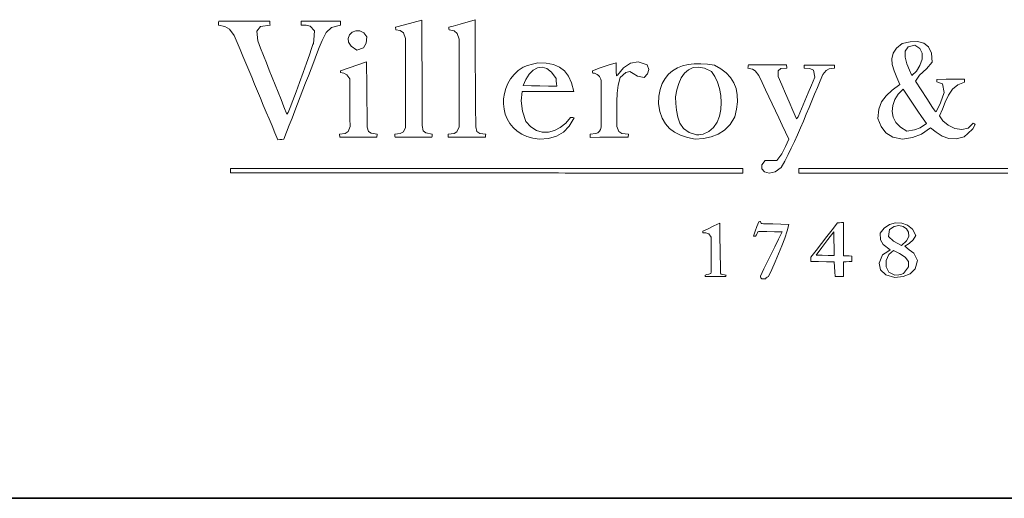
# Model space of a CAD drawing. Header units: millimetres. Extents: x 43 to 292, y 5 to 175.
# Tile 3 of 6: x 243 to 273, y 5 to 20. Entities that reach past the tile are written whole.
import ezdxf

# ---------------------------------------------------------------- set-up
doc = ezdxf.new("R2010")
doc.units = ezdxf.units.MM
doc.layers.add('253', color=7, linetype='Continuous', true_color=0xffffff)
doc.layers.add('255', color=7, linetype='Continuous', true_color=0xffffff)

# ---------------------------------------------------------------- blocks, each defined once
blk = doc.blocks.new('TabularNote1')
at = {"layer": '253', "color": 163, "linetype": 'Continuous', "lineweight": 35}
blk.add_line((-50, 0), (0, 0), dxfattribs=at)

msp = doc.modelspace()

# ---------------------------------------------------------------- linework, layer by layer
at = {"layer": '255', "color": 7, "linetype": 'Continuous', "lineweight": 18}
for p, q in [((249.033026, 19.408878), (249.037113, 19.447483)), ((249.037113, 19.447483), (249.042423, 19.486088)), ((249.042423, 19.486088), (249.298897, 19.486088)), ((249.298897, 19.486088), (249.55552, 19.486088)), ((249.55552, 19.486088), (249.812451, 19.486088)), ((249.812451, 19.486088), (250.06984, 19.486088)), ((250.06984, 19.486088), (250.327847, 19.486088)), ((250.327847, 19.486088), (250.586615, 19.486088)), ((250.586615, 19.486088), (250.588247, 19.447483)), ((250.588247, 19.447483), (250.592334, 19.408878)), ((251.540704, 19.491603), (251.838601, 19.491603)), ((251.540704, 19.452794), (251.540704, 19.491603)), ((251.540704, 19.412761), (251.540704, 19.452794)), ((251.838601, 19.491603), (252.13701, 19.491603)), ((252.13701, 19.491603), (252.436457, 19.491603)), ((252.436457, 19.491603), (252.737453, 19.491603)), ((252.737453, 19.491603), (252.737453, 19.452794)), ((252.737453, 19.452794), (252.737453, 19.412761)), ((254.673207, 19.379671), (254.937925, 19.452794)), ((254.937925, 19.452794), (255.202644, 19.524693)), ((255.202644, 19.524693), (255.203824, 19.296605)), ((256.368751, 19.400915), (256.81853, 19.535723)), ((256.81853, 19.535723), (256.819633, 19.319464)), ((249.031393, 19.370273), (249.033026, 19.408878)), ((249.221969, 19.332893), (249.031393, 19.370273)), ((249.36474, 19.244041), (249.221969, 19.332893)), ((249.511196, 19.05592), (249.36474, 19.244041)), ((250.308004, 19.330649), (250.196072, 19.185627)), ((250.196072, 19.185627), (250.222627, 18.895986)), ((250.597645, 19.370273), (250.308004, 19.330649)), ((250.592334, 19.408878), (250.597645, 19.370273)), ((251.540704, 19.370273), (251.540704, 19.412761)), ((251.690425, 19.368845), (251.540704, 19.370273)), ((251.819315, 19.336776), (251.690425, 19.368845)), ((251.943297, 19.19931), (251.819315, 19.336776)), ((251.926956, 18.919067), (251.943297, 19.19931)), ((252.304836, 19.146812), (252.174926, 18.901501)), ((252.464153, 19.301441), (252.304836, 19.146812)), ((252.737453, 19.370273), (252.464153, 19.301441)), ((252.737453, 19.412761), (252.737453, 19.370273)), ((253.01078, 19.073077), (253.09426, 19.153966)), ((253.09426, 19.153966), (253.203572, 19.19931)), ((253.203572, 19.19931), (253.323771, 19.198085)), ((253.323771, 19.198085), (253.439933, 19.139257)), ((253.439933, 19.139257), (253.537123, 19.011801)), ((254.408488, 19.304094), (254.673207, 19.379671)), ((254.408692, 19.28183), (254.408488, 19.304094)), ((254.410121, 19.258342), (254.408692, 19.28183)), ((254.414003, 19.232399), (254.410121, 19.258342)), ((254.545138, 19.202988), (254.414003, 19.232399)), ((254.650535, 19.13313), (254.545138, 19.202988)), ((254.711811, 18.967681), (254.650535, 19.13313)), ((255.203824, 19.296605), (255.20501, 19.068511)), ((256.024374, 19.304094), (256.157958, 19.33596)), ((256.024578, 19.28183), (256.024374, 19.304094)), ((256.026007, 19.258342), (256.024578, 19.28183)), ((256.029889, 19.232399), (256.026007, 19.258342)), ((256.184512, 19.197269), (256.029889, 19.232399)), ((256.157958, 19.33596), (256.368751, 19.400915)), ((256.27418, 19.116789), (256.184512, 19.197269)), ((256.819633, 19.319464), (256.820747, 19.103068)), ((249.599435, 18.845177), (249.511196, 19.05592)), ((249.687675, 18.634295), (249.599435, 18.845177)), ((250.222627, 18.895986), (250.310475, 18.674125)), ((251.915518, 18.8104), (251.926956, 18.919067)), ((252.174926, 18.901501), (252.092201, 18.687598)), ((252.968061, 18.967681), (253.01078, 19.073077)), ((252.981032, 18.8488), (252.968061, 18.967681)), ((253.064634, 18.727471), (252.981032, 18.8488)), ((253.537123, 19.011801), (253.517308, 18.823067)), ((254.711811, 18.742941), (254.711811, 18.967681)), ((255.20501, 19.068511), (255.20619, 18.84039)), ((255.20619, 18.84039), (255.20737, 18.61223)), ((256.333212, 18.945621), (256.27418, 19.116789)), ((256.333212, 18.723643), (256.333212, 18.945621)), ((256.820747, 19.103068), (256.821883, 18.886545)), ((256.821883, 18.886545), (256.823047, 18.669906)), ((269.784222, 18.813262), (270.024327, 18.8654)), ((270.024327, 18.8654), (270.245439, 18.871886)), ((270.245439, 18.871886), (270.434988, 18.822913)), ((249.775914, 18.423287), (249.687675, 18.634295)), ((250.310475, 18.674125), (250.39862, 18.451965)), ((251.790687, 18.465201), (251.858482, 18.660723)), ((251.858482, 18.660723), (251.899177, 18.780172)), ((251.899177, 18.780172), (251.915518, 18.8104)), ((252.092201, 18.687598), (252.009477, 18.4737)), ((253.2338, 18.614723), (253.064634, 18.727471)), ((253.430094, 18.682127), (253.2338, 18.614723)), ((253.517308, 18.823067), (253.430094, 18.682127)), ((254.711811, 18.518183), (254.711811, 18.742941)), ((255.20737, 18.61223), (255.20855, 18.384026)), ((256.333212, 18.501666), (256.333212, 18.723643)), ((256.823047, 18.669906), (256.824249, 18.453156)), ((269.503747, 18.518895), (269.605156, 18.673314)), ((269.605156, 18.673314), (269.784222, 18.813262)), ((269.868325, 18.399639), (269.871033, 18.579593)), ((269.871033, 18.579593), (269.959835, 18.708682)), ((269.959835, 18.708682), (270.164755, 18.758112)), ((270.164755, 18.758112), (270.322135, 18.664253)), ((270.322135, 18.664253), (270.390664, 18.514637)), ((270.434988, 18.822913), (270.580418, 18.708682)), ((270.580418, 18.708682), (270.66917, 18.519386)), ((249.864154, 18.212163), (249.775914, 18.423287)), ((250.39862, 18.451965), (250.487031, 18.229541)), ((250.487031, 18.229541), (250.575673, 18.006885)), ((251.702773, 18.214485), (251.790687, 18.465201)), ((251.926752, 18.259796), (251.844028, 18.045892)), ((252.009477, 18.4737), (251.926752, 18.259796)), ((253.261375, 18.162495), (253.526093, 18.250735)), ((253.526093, 18.250735), (253.528173, 18.004381)), ((254.711811, 18.293388), (254.711811, 18.518183)), ((254.711811, 18.068537), (254.711811, 18.293388)), ((255.20855, 18.384026), (255.209736, 18.155756)), ((256.333212, 18.279688), (256.333212, 18.501666)), ((256.333212, 18.057711), (256.333212, 18.279688)), ((256.824249, 18.453156), (256.8255, 18.236308)), ((256.8255, 18.236308), (256.826813, 18.019371)), ((258.559219, 18.189458), (258.726709, 18.228675)), ((258.726709, 18.228675), (258.981103, 18.215428)), ((260.861206, 18.149833), (261.10366, 18.228675)), ((261.10366, 18.228675), (261.103865, 18.096112)), ((261.53245, 18.219024), (261.773558, 18.258489)), ((261.773558, 18.258489), (262.04672, 18.162495)), ((269.467166, 18.351063), (269.503747, 18.518895)), ((269.482586, 18.170889), (269.467166, 18.351063)), ((269.921688, 18.197626), (269.868325, 18.399639)), ((270.385354, 18.333459), (270.321214, 18.14493)), ((270.390664, 18.514637), (270.385354, 18.333459)), ((270.688677, 18.24522), (270.515468, 18.045049)), ((270.66917, 18.519386), (270.688677, 18.24522)), ((249.952393, 18.000929), (249.864154, 18.212163)), ((250.040633, 17.789595), (249.952393, 18.000929)), ((250.575673, 18.006885), (250.664514, 17.784031)), ((251.494516, 17.63099), (251.601722, 17.929455)), ((251.601722, 17.929455), (251.702773, 18.214485)), ((251.844028, 18.045892), (251.761303, 17.831989)), ((252.731938, 17.986016), (252.996656, 18.074256)), ((252.731938, 17.969267), (252.731938, 17.986016)), ((252.731938, 17.951294), (252.731938, 17.969267)), ((252.731938, 17.930867), (252.731938, 17.951294)), ((252.840605, 17.906562), (252.731938, 17.930867)), ((252.996656, 18.074256), (253.261375, 18.162495)), ((253.528173, 18.004381), (253.530318, 17.757575)), ((254.711811, 17.843609), (254.711811, 18.068537)), ((255.209736, 18.155756), (255.210916, 17.92742)), ((256.333212, 17.835734), (256.333212, 18.057711)), ((256.826813, 18.019371), (256.828192, 17.802357)), ((258.004458, 17.871807), (258.129305, 17.991526)), ((258.129305, 17.991526), (258.274482, 18.096316)), ((258.274482, 18.096316), (258.41256, 18.146563)), ((258.41256, 18.146563), (258.559219, 18.189458)), ((258.460011, 17.881491), (258.580811, 18.002699)), ((258.580811, 18.002699), (258.71499, 18.077703)), ((258.71499, 18.077703), (258.857182, 18.098158)), ((258.857182, 18.098158), (259.002027, 18.055731)), ((258.981103, 18.215428), (259.197875, 18.17266)), ((259.002027, 18.055731), (259.144153, 17.942079)), ((259.144153, 17.942079), (259.278206, 17.748873)), ((259.197875, 18.17266), (259.379918, 18.095836)), ((259.379918, 18.095836), (259.530124, 17.980419)), ((259.530124, 17.980419), (259.651393, 17.821885)), ((260.3812, 17.986016), (260.619976, 18.068537)), ((260.382832, 17.963752), (260.3812, 17.986016)), ((260.386919, 17.940264), (260.382832, 17.963752)), ((260.39223, 17.914322), (260.386919, 17.940264)), ((260.619976, 18.068537), (260.861206, 18.149833)), ((261.103865, 18.096112), (261.105293, 17.962324)), ((261.105293, 17.962324), (261.109175, 17.826082)), ((261.142265, 17.853657), (261.322362, 18.074085)), ((261.398601, 17.935852), (261.22499, 17.776448)), ((261.322362, 18.074085), (261.53245, 18.219024)), ((261.516621, 17.957074), (261.398601, 17.935852)), ((261.620082, 17.899145), (261.516621, 17.957074)), ((262.04672, 18.162495), (262.09084, 18.019718)), ((262.09084, 18.019718), (262.05775, 17.887971)), ((262.690637, 17.880118), (262.815816, 17.986733)), ((262.815816, 17.986733), (262.958284, 18.070765)), ((262.958284, 18.070765), (263.116359, 18.133128)), ((263.116359, 18.133128), (263.288349, 18.174722)), ((263.174951, 17.908283), (263.294013, 18.015544)), ((263.288349, 18.174722), (263.472571, 18.196446)), ((263.294013, 18.015544), (263.435268, 18.080995)), ((263.435268, 18.080995), (263.599399, 18.097838)), ((263.472571, 18.196446), (263.667338, 18.199208)), ((263.599399, 18.097838), (263.78709, 18.059255)), ((263.667338, 18.199208), (263.870956, 18.183915)), ((263.78709, 18.059255), (263.999019, 17.958441)), ((263.870956, 18.183915), (264.081744, 18.151466)), ((263.999019, 17.958441), (264.096281, 17.813563)), ((264.081744, 18.151466), (264.279594, 18.043466)), ((264.279594, 18.043466), (264.443493, 17.918215)), ((265.102013, 18.063226), (265.103645, 18.100198)), ((265.234372, 18.037692), (265.102013, 18.063226)), ((265.103645, 18.100198), (265.107732, 18.134717)), ((265.107732, 18.134717), (265.113043, 18.16801)), ((265.113043, 18.16801), (265.402579, 18.16801)), ((265.322612, 17.983976), (265.234372, 18.037692)), ((265.432911, 17.837112), (265.322612, 17.983976)), ((265.402579, 18.16801), (265.692115, 18.16801)), ((265.692115, 18.16801), (265.981651, 18.16801)), ((265.981651, 18.16801), (266.271187, 18.16801)), ((266.022401, 17.987241), (266.017498, 17.815052)), ((266.100835, 18.052808), (266.022401, 17.987241)), ((266.282217, 18.063226), (266.100835, 18.052808)), ((266.271187, 18.16801), (266.272819, 18.134717)), ((266.272819, 18.134717), (266.276906, 18.100198)), ((266.276906, 18.100198), (266.282217, 18.063226)), ((266.811654, 18.156981), (267.116609, 18.156981)), ((266.811654, 18.127773), (266.811654, 18.156981)), ((266.811654, 18.096112), (266.811654, 18.127773)), ((266.811654, 18.063226), (266.811654, 18.096112)), ((266.980373, 18.05567), (266.811654, 18.063226)), ((267.091489, 17.999087), (266.980373, 18.05567)), ((267.131522, 17.792992), (267.091489, 17.999087)), ((267.116609, 18.156981), (267.424019, 18.156981)), ((267.473246, 17.988057), (267.37418, 17.875717)), ((267.424019, 18.156981), (267.732653, 18.156981)), ((267.567408, 18.046477), (267.473246, 17.988057)), ((267.732653, 18.063226), (267.567408, 18.046477)), ((267.732653, 18.156981), (267.732653, 18.127773)), ((267.732653, 18.127773), (267.732653, 18.096112)), ((267.732653, 18.096112), (267.732653, 18.063226)), ((269.537173, 17.979426), (269.482586, 18.170889)), ((269.6181, 17.777733), (269.537173, 17.979426)), ((270.001092, 18.002357), (269.921688, 18.197626)), ((270.076515, 17.842627), (270.001092, 18.002357)), ((270.213264, 17.973249), (270.076515, 17.842627)), ((270.321214, 18.14493), (270.213264, 17.973249)), ((270.515468, 18.045049), (270.306716, 17.853453)), ((250.128872, 17.578173), (250.040633, 17.789595)), ((250.664514, 17.784031), (250.75352, 17.561011)), ((251.388138, 17.339971), (251.494516, 17.63099)), ((251.761303, 17.831989), (251.678579, 17.618091)), ((252.932109, 17.861417), (252.840605, 17.906562)), ((253.018716, 17.737843), (252.932109, 17.861417)), ((253.018744, 17.497506), (253.018716, 17.737843)), ((253.530318, 17.757575), (253.53259, 17.510383)), ((254.711811, 17.618581), (254.711811, 17.843609)), ((255.210916, 17.92742), (255.212096, 17.698995)), ((255.212096, 17.698995), (255.213282, 17.470477)), ((256.333212, 17.613756), (256.333212, 17.835734)), ((256.828192, 17.802357), (256.829648, 17.585277)), ((257.815779, 17.597277), (257.899949, 17.73958)), ((257.899949, 17.73958), (258.004458, 17.871807)), ((258.279996, 17.533789), (258.357951, 17.722406)), ((258.357951, 17.722406), (258.460011, 17.881491)), ((259.283925, 17.671459), (259.278206, 17.748873)), ((259.283925, 17.671459), (259.290868, 17.592821)), ((259.651393, 17.821885), (259.746609, 17.615692)), ((260.645918, 17.453386), (260.645918, 17.678048)), ((261.109175, 17.826082), (261.120206, 17.836908)), ((261.120206, 17.836908), (261.131236, 17.84651)), ((261.131236, 17.84651), (261.142265, 17.853657)), ((261.22499, 17.776448), (261.166316, 17.543209)), ((261.750015, 17.821097), (261.620082, 17.899145)), ((261.947451, 17.781963), (261.750015, 17.821097)), ((262.05775, 17.887971), (261.947451, 17.781963)), ((262.498893, 17.595551), (262.584435, 17.750025)), ((262.584435, 17.750025), (262.690637, 17.880118)), ((263.000694, 17.59559), (263.077407, 17.76603)), ((263.077407, 17.76603), (263.174951, 17.908283)), ((264.096281, 17.813563), (264.176011, 17.639798)), ((264.176011, 17.639798), (264.236003, 17.444904)), ((264.443493, 17.918215), (264.574209, 17.776039)), ((264.574209, 17.776039), (264.672518, 17.617247)), ((265.532379, 17.623672), (265.432911, 17.837112)), ((266.017498, 17.815052), (266.127312, 17.556952)), ((267.029561, 17.551437), (267.131522, 17.792992)), ((267.29048, 17.679042), (267.206978, 17.479362)), ((267.37418, 17.875717), (267.29048, 17.679042)), ((269.712527, 17.566879), (269.6181, 17.777733)), ((270.306716, 17.853453), (270.1813, 17.671663)), ((270.1813, 17.671663), (270.526156, 17.13895)), ((270.832066, 17.721298), (271.113329, 17.72518)), ((270.832066, 17.697605), (270.832066, 17.721298)), ((270.832066, 17.671459), (270.832066, 17.697605)), ((270.832066, 17.644088), (270.832066, 17.671459)), ((270.88742, 17.627339), (270.832066, 17.644088)), ((271.113329, 17.72518), (271.394593, 17.726609)), ((271.394593, 17.726609), (271.675856, 17.726813)), ((271.675856, 17.633058), (271.467435, 17.560928)), ((271.675856, 17.726813), (271.675856, 17.697605)), ((271.675856, 17.697605), (271.675856, 17.665944)), ((271.675856, 17.665944), (271.675856, 17.633058)), ((250.217112, 17.366674), (250.128872, 17.578173)), ((250.305351, 17.155109), (250.217112, 17.366674)), ((250.75352, 17.561011), (250.842658, 17.337859)), ((250.842658, 17.337859), (250.931896, 17.114607)), ((251.289569, 17.077276), (251.388138, 17.339971)), ((251.595854, 17.404187), (251.51313, 17.190284)), ((251.678579, 17.618091), (251.595854, 17.404187)), ((253.01892, 17.256408), (253.018744, 17.497506)), ((253.53259, 17.510383), (253.535055, 17.262866)), ((254.711811, 17.393444), (254.711811, 17.618581)), ((254.711811, 17.168168), (254.711811, 17.393444)), ((255.213282, 17.470477), (255.214463, 17.241848)), ((256.333212, 17.391779), (256.333212, 17.613756)), ((256.333212, 17.169801), (256.333212, 17.391779)), ((256.829648, 17.585277), (256.831192, 17.368136)), ((256.831192, 17.368136), (256.832836, 17.150945)), ((257.70848, 17.292151), (257.751955, 17.447325)), ((257.751955, 17.447325), (257.815779, 17.597277)), ((258.246907, 17.351795), (258.214225, 17.069511)), ((258.508868, 17.354117), (258.246907, 17.351795)), ((258.533255, 17.529564), (258.279996, 17.533789)), ((258.770829, 17.355678), (258.508868, 17.354117)), ((258.788063, 17.524827), (258.533255, 17.529564)), ((259.03279, 17.356621), (258.770829, 17.355678)), ((259.043908, 17.519053), (258.788063, 17.524827)), ((259.294751, 17.357106), (259.03279, 17.356621)), ((259.300266, 17.511729), (259.043908, 17.519053)), ((259.300266, 17.511729), (259.290868, 17.592821)), ((259.556712, 17.357282), (259.294751, 17.357106)), ((259.818673, 17.35731), (259.556712, 17.357282)), ((259.746609, 17.615692), (259.818673, 17.35731)), ((260.645918, 17.217803), (260.645918, 17.453386)), ((261.166316, 17.543209), (261.134302, 17.30216)), ((262.396557, 17.209829), (262.435708, 17.415785)), ((262.435708, 17.415785), (262.498893, 17.595551)), ((262.907056, 17.197376), (262.944138, 17.403768)), ((262.944138, 17.403768), (263.000694, 17.59559)), ((264.236003, 17.444904), (264.274045, 17.236631)), ((264.672518, 17.617247), (264.739189, 17.442158)), ((264.739189, 17.442158), (264.774998, 17.251097)), ((265.632206, 17.409862), (265.532379, 17.623672)), ((265.732352, 17.195744), (265.632206, 17.409862)), ((266.127312, 17.556952), (266.238185, 17.298851)), ((266.928659, 17.309881), (267.029561, 17.551437)), ((267.206978, 17.479362), (267.123382, 17.277221)), ((269.294625, 17.227686), (269.481604, 17.393444)), ((269.481604, 17.393444), (269.712527, 17.566879)), ((269.664994, 17.275115), (269.811797, 17.423489)), ((269.811797, 17.423489), (270.01338, 17.11871)), ((270.943998, 17.609366), (270.88742, 17.627339)), ((271.00303, 17.588939), (270.943998, 17.609366)), ((271.052257, 17.324424), (271.00303, 17.588939)), ((271.30819, 17.423694), (271.185713, 17.240806)), ((271.467435, 17.560928), (271.30819, 17.423694)), ((250.393591, 16.943483), (250.305351, 17.155109)), ((250.931896, 17.114607), (251.0212, 16.89129)), ((251.205791, 16.863786), (251.289569, 17.077276)), ((251.51313, 17.190284), (251.430405, 16.976386)), ((253.019406, 17.014693), (253.01892, 17.256408)), ((253.535055, 17.262866), (253.53778, 17.01509)), ((254.711811, 16.942739), (254.711811, 17.168168)), ((255.214463, 17.241848), (255.215643, 17.013099)), ((256.333212, 16.947823), (256.333212, 17.169801)), ((256.832836, 17.150945), (256.834589, 16.933716)), ((257.682615, 16.975862), (257.685367, 17.134191)), ((257.685367, 17.134191), (257.70848, 17.292151)), ((258.214225, 17.069511), (258.257528, 16.755362)), ((260.645918, 16.981603), (260.645918, 17.217803)), ((261.121584, 17.054676), (261.120818, 16.802135)), ((261.134302, 17.30216), (261.121584, 17.054676)), ((262.383134, 16.976777), (262.396557, 17.209829)), ((262.91498, 16.992842), (262.907056, 17.197376)), ((264.274045, 17.236631), (264.287921, 17.022739)), ((264.780706, 17.044374), (264.757096, 16.822303)), ((264.774998, 17.251097), (264.780706, 17.044374)), ((265.832774, 16.981349), (265.732352, 17.195744)), ((266.238185, 17.298851), (266.349852, 17.040751)), ((266.349852, 17.040751), (266.462049, 16.78265)), ((266.728973, 16.82677), (266.828551, 17.068325)), ((266.828551, 17.068325), (266.928659, 17.309881)), ((267.039389, 17.073168), (266.954701, 16.867735)), ((267.123382, 17.277221), (267.039389, 17.073168)), ((269.069438, 16.822843), (269.155824, 17.045516)), ((269.155824, 17.045516), (269.294625, 17.227686)), ((269.493147, 16.930534), (269.557678, 17.108188)), ((269.557678, 17.108188), (269.664994, 17.275115)), ((270.01338, 17.11871), (270.151166, 16.912406)), ((270.526156, 17.13895), (270.7066, 16.86372)), ((270.948288, 17.009663), (271.052257, 17.324424)), ((271.185713, 17.240806), (271.087591, 17.031723)), ((250.48183, 16.731808), (250.393591, 16.943483)), ((251.0212, 16.89129), (251.110537, 16.667939)), ((251.143787, 16.720381), (251.205791, 16.863786)), ((251.347681, 16.762482), (251.264956, 16.548578)), ((251.430405, 16.976386), (251.347681, 16.762482)), ((253.020348, 16.772519), (253.019406, 17.014693)), ((253.021909, 16.530037), (253.020348, 16.772519)), ((253.53778, 17.01509), (253.540829, 16.76712)), ((253.540829, 16.76712), (253.544265, 16.519024)), ((254.711811, 16.717138), (254.711811, 16.942739)), ((255.215643, 17.013099), (255.216823, 16.784222)), ((255.216823, 16.784222), (255.218009, 16.555191)), ((256.333212, 16.725846), (256.333212, 16.947823)), ((256.834589, 16.933716), (256.836459, 16.716459)), ((257.700235, 16.8196), (257.682615, 16.975862)), ((257.738228, 16.667834), (257.700235, 16.8196)), ((258.257528, 16.755362), (258.357206, 16.44734)), ((260.645918, 16.744944), (260.645918, 16.981603)), ((260.645918, 16.507977), (260.645918, 16.744944)), ((261.120818, 16.802135), (261.124651, 16.54592)), ((262.428522, 16.745093), (262.383134, 16.976777)), ((262.499119, 16.545143), (262.428522, 16.745093)), ((262.931978, 16.783384), (262.91498, 16.992842)), ((262.969138, 16.579617), (262.931978, 16.783384)), ((264.275424, 16.810986), (264.234332, 16.609133)), ((264.287921, 17.022739), (264.275424, 16.810986)), ((264.757096, 16.822303), (264.704936, 16.585214)), ((265.933417, 16.766723), (265.832774, 16.981349)), ((266.034247, 16.55192), (265.933417, 16.766723)), ((266.462049, 16.78265), (266.57451, 16.52455)), ((266.629659, 16.585214), (266.728973, 16.82677)), ((266.954701, 16.867735), (266.869004, 16.661475)), ((269.039701, 16.53558), (269.069438, 16.822843)), ((269.474694, 16.749974), (269.493147, 16.930534)), ((269.505617, 16.574322), (269.474694, 16.749974)), ((270.151166, 16.912406), (270.259303, 16.754811)), ((270.259303, 16.754811), (270.371941, 16.596156)), ((270.7066, 16.86372), (270.781571, 16.758075)), ((270.781571, 16.758075), (270.810006, 16.734118)), ((270.810006, 16.734118), (270.948288, 17.009663)), ((271.00142, 16.8159), (270.91479, 16.612789)), ((271.087591, 17.031723), (271.00142, 16.8159)), ((250.57007, 16.520093), (250.48183, 16.731808)), ((250.658309, 16.308352), (250.57007, 16.520093)), ((251.110537, 16.667939), (251.143787, 16.720381)), ((251.264956, 16.548578), (251.182232, 16.334675)), ((253.024231, 16.287406), (253.021909, 16.530037)), ((253.544265, 16.519024), (253.548153, 16.270861)), ((254.711811, 16.491349), (254.711811, 16.717138)), ((254.711811, 16.265346), (254.711811, 16.491349)), ((255.218009, 16.555191), (255.219189, 16.326011)), ((256.333212, 16.503868), (256.333212, 16.725846)), ((256.333212, 16.281891), (256.333212, 16.503868)), ((256.836459, 16.716459), (256.838455, 16.499181)), ((256.838455, 16.499181), (256.84059, 16.281891)), ((257.796604, 16.522989), (257.738228, 16.667834)), ((257.875363, 16.387491), (257.796604, 16.522989)), ((258.357206, 16.44734), (258.511421, 16.27701)), ((259.570615, 16.395086), (259.719403, 16.563154)), ((259.824188, 16.557639), (259.677092, 16.304657)), ((259.719403, 16.563154), (259.752697, 16.56295)), ((259.752697, 16.56295), (259.787215, 16.561522)), ((259.787215, 16.561522), (259.824188, 16.557639)), ((260.645918, 16.270861), (260.645918, 16.507977)), ((261.124651, 16.54592), (261.125721, 16.287406)), ((262.595824, 16.375055), (262.499119, 16.545143)), ((263.037551, 16.392157), (262.969138, 16.579617)), ((264.234332, 16.609133), (264.162439, 16.424922)), ((264.704936, 16.585214), (264.561111, 16.356498)), ((266.13521, 16.33698), (266.034247, 16.55192)), ((266.57451, 16.52455), (266.591259, 16.546405)), ((266.591259, 16.546405), (266.609232, 16.567037)), ((266.609232, 16.567037), (266.629659, 16.585214)), ((266.782011, 16.454923), (266.693413, 16.248625)), ((266.869004, 16.661475), (266.782011, 16.454923)), ((269.145263, 16.29387), (269.039701, 16.53558)), ((269.589218, 16.411405), (269.505617, 16.574322)), ((270.371941, 16.596156), (270.523228, 16.386675)), ((270.91479, 16.612789), (271.010663, 16.467381)), ((271.010663, 16.467381), (271.174402, 16.33377)), ((250.746549, 16.096588), (250.658309, 16.308352)), ((251.182232, 16.334675), (251.099507, 16.120777)), ((252.875939, 16.081924), (252.968469, 16.141772)), ((252.968469, 16.141772), (253.024231, 16.287406)), ((253.548153, 16.270861), (253.587574, 16.140542)), ((253.587574, 16.140542), (253.664988, 16.084985)), ((254.643183, 16.12788), (254.711811, 16.265346)), ((255.219189, 16.326011), (255.243901, 16.160562)), ((255.243901, 16.160562), (255.324993, 16.094382)), ((256.264584, 16.12788), (256.333212, 16.281891)), ((256.84059, 16.281891), (256.876332, 16.140134)), ((256.876332, 16.140134), (256.964781, 16.08172)), ((257.974511, 16.263774), (257.875363, 16.387491)), ((258.094059, 16.154269), (257.974511, 16.263774)), ((258.234013, 16.061397), (258.094059, 16.154269)), ((258.511421, 16.27701), (258.680951, 16.168404)), ((258.680951, 16.168404), (258.860436, 16.117054)), ((259.044509, 16.11851), (259.227805, 16.168305)), ((259.227805, 16.168305), (259.404962, 16.261987)), ((259.404962, 16.261987), (259.570615, 16.395086)), ((259.677092, 16.304657), (259.499819, 16.122089)), ((261.125721, 16.287406), (261.178008, 16.141772)), ((261.178008, 16.141772), (261.275645, 16.081924)), ((262.719546, 16.232946), (262.595824, 16.375055)), ((262.871186, 16.116949), (262.719546, 16.232946)), ((263.148313, 16.231611), (263.037551, 16.392157)), ((263.312527, 16.108594), (263.148313, 16.231611)), ((263.917392, 16.140493), (263.739816, 16.055777)), ((264.057528, 16.266124), (263.917392, 16.140493)), ((264.162439, 16.424922), (264.057528, 16.266124)), ((264.390786, 16.183846), (264.196869, 16.059914)), ((264.561111, 16.356498), (264.390786, 16.183846)), ((266.236266, 16.121951), (266.13521, 16.33698)), ((266.693413, 16.248625), (266.602906, 16.04312)), ((269.288564, 16.099208), (269.145263, 16.29387)), ((269.72878, 16.269041), (269.589218, 16.411405)), ((269.927611, 16.155047), (269.72878, 16.269041)), ((270.153112, 16.188136), (269.927611, 16.155047)), ((270.327137, 16.254316), (270.153112, 16.188136)), ((270.523228, 16.386675), (270.327137, 16.254316)), ((270.639042, 16.254316), (270.368605, 16.060068)), ((270.813977, 16.118692), (270.639042, 16.254316)), ((271.174402, 16.33377), (271.377358, 16.235703)), ((271.377358, 16.235703), (271.590887, 16.196922)), ((271.590887, 16.196922), (271.786332, 16.241169)), ((271.924438, 16.220818), (271.778396, 16.078245)), ((271.786332, 16.241169), (271.93506, 16.39219)), ((271.995724, 16.353586), (271.924438, 16.220818)), ((271.93506, 16.39219), (271.953237, 16.380956)), ((271.953237, 16.380956), (271.973869, 16.368498)), ((271.973869, 16.368498), (271.995724, 16.353586)), ((250.834788, 15.884813), (250.746549, 16.096588)), ((250.895453, 15.894211), (250.834788, 15.884813)), ((250.956118, 15.901154), (250.895453, 15.894211)), ((251.016782, 15.906873), (250.956118, 15.901154)), ((251.099507, 16.120777), (251.016782, 15.906873)), ((252.709878, 16.061292), (252.875939, 16.081924)), ((252.710082, 16.032085), (252.709878, 16.061292)), ((252.71151, 16.000423), (252.710082, 16.032085)), ((252.715393, 15.967538), (252.71151, 16.000423)), ((252.996656, 15.967538), (252.715393, 15.967538)), ((253.27792, 15.967538), (252.996656, 15.967538)), ((253.559183, 15.967538), (253.27792, 15.967538)), ((253.840446, 15.967538), (253.559183, 15.967538)), ((253.664988, 16.084985), (253.851476, 16.061292)), ((253.842079, 16.000423), (253.840446, 15.967538)), ((253.846166, 16.032085), (253.842079, 16.000423)), ((253.851476, 16.061292), (253.846166, 16.032085)), ((254.380913, 16.061292), (254.548811, 16.077429)), ((254.382546, 16.032085), (254.380913, 16.061292)), ((254.386633, 16.000423), (254.382546, 16.032085)), ((254.391943, 15.967538), (254.386633, 16.000423)), ((254.670019, 15.967538), (254.391943, 15.967538)), ((254.548811, 16.077429), (254.643183, 16.12788)), ((254.949645, 15.967538), (254.670019, 15.967538)), ((255.230307, 15.967538), (254.949645, 15.967538)), ((255.511482, 15.967538), (255.230307, 15.967538)), ((255.324993, 16.094382), (255.522512, 16.061292)), ((255.513114, 16.000423), (255.511482, 15.967538)), ((255.517201, 16.032085), (255.513114, 16.000423)), ((255.522512, 16.061292), (255.517201, 16.032085)), ((256.002314, 16.061292), (256.181242, 16.075593)), ((256.002314, 16.032085), (256.002314, 16.061292)), ((256.002314, 16.000423), (256.002314, 16.032085)), ((256.002314, 15.967538), (256.002314, 16.000423)), ((256.283666, 15.967538), (256.002314, 15.967538)), ((256.181242, 16.075593), (256.264584, 16.12788)), ((256.56553, 15.967538), (256.283666, 15.967538)), ((256.848432, 15.967538), (256.56553, 15.967538)), ((257.132883, 15.967538), (256.848432, 15.967538)), ((256.964781, 16.08172), (257.143913, 16.061292)), ((257.134515, 16.000423), (257.132883, 15.967538)), ((257.138602, 16.032085), (257.134515, 16.000423)), ((257.143913, 16.061292), (257.138602, 16.032085)), ((258.394371, 15.987585), (258.234013, 16.061397)), ((258.575147, 15.93527), (258.394371, 15.987585)), ((258.776344, 15.906873), (258.575147, 15.93527)), ((259.050504, 15.932198), (258.776344, 15.906873)), ((258.860436, 16.117054), (259.044509, 16.11851)), ((259.291309, 16.000936), (259.050504, 15.932198)), ((259.499819, 16.122089), (259.291309, 16.000936)), ((260.31502, 16.061292), (260.480877, 16.076409)), ((260.31502, 16.028202), (260.31502, 16.061292)), ((260.31502, 15.995113), (260.31502, 16.028202)), ((260.31502, 15.962023), (260.31502, 15.995113)), ((260.601368, 15.965211), (260.31502, 15.962023)), ((260.889266, 15.966848), (260.601368, 15.965211)), ((261.178201, 15.967449), (260.889266, 15.966848)), ((261.467649, 15.967538), (261.178201, 15.967449)), ((261.275645, 16.081924), (261.478678, 16.061292)), ((261.469281, 16.000423), (261.467649, 15.967538)), ((261.473368, 16.032085), (261.469281, 16.000423)), ((261.478678, 16.061292), (261.473368, 16.032085)), ((263.051652, 16.025186), (262.871186, 16.116949)), ((263.261845, 15.955785), (263.051652, 16.025186)), ((263.502672, 15.906873), (263.261845, 15.955785)), ((263.541277, 16.033717), (263.312527, 16.108594)), ((263.749903, 15.928779), (263.502672, 15.906873)), ((263.607457, 16.043115), (263.541277, 16.033717)), ((263.673636, 16.050058), (263.607457, 16.043115)), ((263.739816, 16.055777), (263.673636, 16.050058)), ((263.98227, 15.977343), (263.749903, 15.928779)), ((264.196869, 16.059914), (263.98227, 15.977343)), ((266.337366, 15.906873), (266.236266, 16.121951)), ((266.239525, 15.680759), (266.337366, 15.906873)), ((266.510194, 15.838956), (266.414978, 15.636673)), ((266.602906, 16.04312), (266.510194, 15.838956)), ((269.494945, 15.965558), (269.288564, 16.099208)), ((269.789737, 15.906873), (269.494945, 15.965558)), ((270.096942, 15.954059), (269.789737, 15.906873)), ((270.368605, 16.060068), (270.096942, 15.954059)), ((270.998177, 16.003187), (270.813977, 16.118692)), ((271.196936, 15.927918), (270.998177, 16.003187)), ((271.41555, 15.913006), (271.196936, 15.927918)), ((271.659311, 15.978568), (271.41555, 15.913006)), ((271.778396, 16.078245), (271.659311, 15.978568)), ((266.128206, 15.458324), (266.239525, 15.680759)), ((266.414978, 15.636673), (266.316944, 15.436816)), ((265.5175, 15.124282), (265.625935, 15.261622)), ((265.625935, 15.261622), (265.741954, 15.261622)), ((265.741954, 15.261622), (265.859196, 15.261622)), ((265.859196, 15.261622), (265.978893, 15.261622)), ((265.978893, 15.261622), (266.128206, 15.458324)), ((266.215805, 15.23992), (266.111253, 15.046538)), ((266.316944, 15.436816), (266.215805, 15.23992)), ((249.400896, 15.013448), (249.608044, 15.013663)), ((249.400896, 14.969328), (249.400896, 15.013448)), ((249.400896, 14.925209), (249.400896, 14.969328)), ((249.608044, 15.013663), (249.815192, 15.013878)), ((249.815192, 15.013878), (250.022351, 15.014082)), ((250.022351, 15.014082), (250.229509, 15.014286)), ((250.229509, 15.014286), (250.436679, 15.01448)), ((250.436679, 15.01448), (250.643855, 15.014667)), ((250.643855, 15.014667), (250.85103, 15.014854)), ((250.85103, 15.014854), (251.058216, 15.015031)), ((251.058216, 15.015031), (251.265403, 15.015207)), ((251.265403, 15.015207), (251.4726, 15.015373)), ((251.4726, 15.015373), (251.679797, 15.015538)), ((251.679797, 15.015538), (251.887006, 15.015693)), ((251.887006, 15.015693), (252.094214, 15.015847)), ((252.094214, 15.015847), (252.301428, 15.015996)), ((252.301428, 15.015996), (252.508648, 15.01614)), ((252.508648, 15.01614), (252.715873, 15.016277)), ((252.715873, 15.016277), (252.923098, 15.016415)), ((252.923098, 15.016415), (253.130334, 15.016542)), ((253.130334, 15.016542), (253.33757, 15.016669)), ((253.33757, 15.016669), (253.544811, 15.01679)), ((253.544811, 15.01679), (253.752058, 15.016906)), ((253.752058, 15.016906), (253.959311, 15.017016)), ((253.959311, 15.017016), (254.166563, 15.017127)), ((254.166563, 15.017127), (254.373821, 15.017231)), ((254.373821, 15.017231), (254.581085, 15.017331)), ((254.581085, 15.017331), (254.788354, 15.017425)), ((254.788354, 15.017425), (254.995623, 15.017518)), ((254.995623, 15.017518), (255.202897, 15.017606)), ((255.202897, 15.017606), (255.410178, 15.017689)), ((255.410178, 15.017689), (255.617458, 15.017772)), ((255.617458, 15.017772), (255.824743, 15.017849)), ((255.824743, 15.017849), (256.032029, 15.017926)), ((256.032029, 15.017926), (256.239325, 15.017992)), ((256.239325, 15.017992), (256.446617, 15.018064)), ((256.446617, 15.018064), (256.653919, 15.018125)), ((256.653919, 15.018125), (256.861221, 15.018186)), ((256.861221, 15.018186), (257.068523, 15.018246)), ((257.068523, 15.018246), (257.275831, 15.018301)), ((257.275831, 15.018301), (257.483144, 15.018351)), ((257.483144, 15.018351), (257.690457, 15.018401)), ((257.690457, 15.018401), (257.89777, 15.01845)), ((257.89777, 15.01845), (258.105089, 15.018494)), ((258.105089, 15.018494), (258.312414, 15.018533)), ((258.312414, 15.018533), (258.519738, 15.018572)), ((258.519738, 15.018572), (258.727062, 15.01861)), ((258.727062, 15.01861), (258.934392, 15.018643)), ((258.934392, 15.018643), (259.141721, 15.018676)), ((259.141721, 15.018676), (259.349057, 15.018704)), ((259.349057, 15.018704), (259.556392, 15.018731)), ((259.556392, 15.018731), (259.763727, 15.018759)), ((259.763727, 15.018759), (259.971068, 15.018781)), ((259.971068, 15.018781), (260.178409, 15.018803)), ((260.178409, 15.018803), (260.385749, 15.018825)), ((260.385749, 15.018825), (260.593096, 15.018842)), ((260.593096, 15.018842), (260.800442, 15.018858)), ((260.800442, 15.018858), (261.007788, 15.018875)), ((261.007788, 15.018875), (261.21514, 15.018886)), ((261.21514, 15.018886), (261.422492, 15.018897)), ((261.422492, 15.018897), (261.629844, 15.018908)), ((261.629844, 15.018908), (261.837196, 15.018919)), ((261.837196, 15.018919), (262.044553, 15.018925)), ((262.044553, 15.018925), (262.251905, 15.018935)), ((262.251905, 15.018935), (262.459262, 15.018941)), ((262.459262, 15.018941), (262.666619, 15.018946)), ((262.666619, 15.018946), (262.873977, 15.018952)), ((262.873977, 15.018952), (263.081339, 15.018952)), ((263.081339, 15.018952), (263.288697, 15.018958)), ((263.288697, 15.018958), (263.49606, 15.018958)), ((263.49606, 15.018958), (263.703423, 15.018958)), ((263.703423, 15.018958), (263.91078, 15.018963)), ((263.91078, 15.018963), (264.118143, 15.018963)), ((264.118143, 15.018963), (264.325506, 15.018963)), ((264.325506, 15.018963), (264.532868, 15.018963)), ((264.532868, 15.018963), (264.740231, 15.018963)), ((264.740231, 15.018963), (264.947594, 15.018963)), ((264.947594, 15.018963), (264.947594, 14.973211)), ((264.947594, 14.973211), (264.947594, 14.925004)), ((265.517676, 15.001194), (265.5175, 15.124282)), ((265.601807, 14.912111), (265.517676, 15.001194)), ((266.111253, 15.046538), (265.923258, 14.915023)), ((266.64069, 15.018963), (266.845295, 15.018963)), ((266.64069, 14.973211), (266.64069, 15.018963)), ((266.64069, 14.925004), (266.64069, 14.973211)), ((266.845295, 15.018963), (267.0499, 15.018963)), ((267.0499, 15.018963), (267.254506, 15.018963)), ((267.254506, 15.018963), (267.459111, 15.018963)), ((267.459111, 15.018963), (267.663716, 15.018963)), ((267.663716, 15.018963), (267.868322, 15.018963)), ((267.868322, 15.018963), (268.072927, 15.018963)), ((268.072927, 15.018963), (268.277532, 15.018958)), ((268.277532, 15.018958), (268.482138, 15.018958)), ((268.482138, 15.018958), (268.686743, 15.018958)), ((268.686743, 15.018958), (268.891348, 15.018952)), ((268.891348, 15.018952), (269.095954, 15.018952)), ((269.095954, 15.018952), (269.300559, 15.018946)), ((269.300559, 15.018946), (269.505164, 15.018941)), ((269.505164, 15.018941), (269.70977, 15.018935)), ((269.70977, 15.018935), (269.914375, 15.01893)), ((269.914375, 15.01893), (270.11898, 15.018925)), ((270.11898, 15.018925), (270.323586, 15.018919)), ((270.323586, 15.018919), (270.528191, 15.018914)), ((270.528191, 15.018914), (270.732796, 15.018902)), ((270.732796, 15.018902), (270.937402, 15.018891)), ((270.937402, 15.018891), (271.142007, 15.01888)), ((271.142007, 15.01888), (271.346612, 15.018869)), ((271.346612, 15.018869), (271.551218, 15.018858)), ((271.551218, 15.018858), (271.755823, 15.018847)), ((271.755823, 15.018847), (271.960428, 15.018831)), ((271.960428, 15.018831), (272.165034, 15.018814)), ((272.165034, 15.018814), (272.369639, 15.018798)), ((272.369639, 15.018798), (272.574245, 15.018781)), ((272.574245, 15.018781), (272.77885, 15.018759)), ((272.77885, 15.018759), (272.983455, 15.018737)), ((249.400896, 14.881089), (249.400896, 14.925209)), ((249.608044, 14.881089), (249.400896, 14.881089)), ((249.815192, 14.881089), (249.608044, 14.881089)), ((250.022351, 14.881089), (249.815192, 14.881089)), ((250.229509, 14.881089), (250.022351, 14.881089)), ((250.436679, 14.881089), (250.229509, 14.881089)), ((250.643855, 14.881083), (250.436679, 14.881089)), ((250.85103, 14.881083), (250.643855, 14.881083)), ((251.058216, 14.881083), (250.85103, 14.881083)), ((251.265403, 14.881078), (251.058216, 14.881083)), ((251.4726, 14.881078), (251.265403, 14.881078)), ((251.679797, 14.881072), (251.4726, 14.881078)), ((251.887006, 14.881067), (251.679797, 14.881072)), ((252.094214, 14.881061), (251.887006, 14.881067)), ((252.301428, 14.88105), (252.094214, 14.881061)), ((252.508648, 14.881045), (252.301428, 14.88105)), ((252.715873, 14.881034), (252.508648, 14.881045)), ((252.923098, 14.881023), (252.715873, 14.881034)), ((253.130334, 14.881012), (252.923098, 14.881023)), ((253.33757, 14.881), (253.130334, 14.881012)), ((253.544811, 14.880984), (253.33757, 14.881)), ((253.752058, 14.880967), (253.544811, 14.880984)), ((253.959311, 14.880951), (253.752058, 14.880967)), ((254.166563, 14.880929), (253.959311, 14.880951)), ((254.373821, 14.880907), (254.166563, 14.880929)), ((254.581085, 14.880885), (254.373821, 14.880907)), ((254.788354, 14.880857), (254.581085, 14.880885)), ((254.995623, 14.880829), (254.788354, 14.880857)), ((255.202897, 14.880802), (254.995623, 14.880829)), ((255.410178, 14.880769), (255.202897, 14.880802)), ((255.617458, 14.880736), (255.410178, 14.880769)), ((255.824743, 14.880697), (255.617458, 14.880736)), ((256.032029, 14.880659), (255.824743, 14.880697)), ((256.239325, 14.88062), (256.032029, 14.880659)), ((256.446617, 14.880576), (256.239325, 14.88062)), ((256.653919, 14.880526), (256.446617, 14.880576)), ((256.861221, 14.880477), (256.653919, 14.880526)), ((257.068523, 14.880427), (256.861221, 14.880477)), ((257.275831, 14.880372), (257.068523, 14.880427)), ((257.483144, 14.880311), (257.275831, 14.880372)), ((257.690457, 14.880251), (257.483144, 14.880311)), ((257.89777, 14.88019), (257.690457, 14.880251)), ((258.105089, 14.880118), (257.89777, 14.88019)), ((258.312414, 14.880052), (258.105089, 14.880118)), ((258.519738, 14.879975), (258.312414, 14.880052)), ((258.727062, 14.879898), (258.519738, 14.879975)), ((258.934392, 14.879815), (258.727062, 14.879898)), ((259.141721, 14.879732), (258.934392, 14.879815)), ((259.349057, 14.879644), (259.141721, 14.879732)), ((259.556392, 14.87955), (259.349057, 14.879644)), ((259.763727, 14.879456), (259.556392, 14.87955)), ((259.971068, 14.879357), (259.763727, 14.879456)), ((260.178409, 14.879252), (259.971068, 14.879357)), ((260.385749, 14.879142), (260.178409, 14.879252)), ((260.593096, 14.879032), (260.385749, 14.879142)), ((260.800442, 14.878916), (260.593096, 14.879032)), ((261.007788, 14.878795), (260.800442, 14.878916)), ((261.21514, 14.878668), (261.007788, 14.878795)), ((261.422492, 14.878541), (261.21514, 14.878668)), ((261.629844, 14.878403), (261.422492, 14.878541)), ((261.837196, 14.878265), (261.629844, 14.878403)), ((262.044553, 14.878122), (261.837196, 14.878265)), ((262.251905, 14.877973), (262.044553, 14.878122)), ((262.459262, 14.877819), (262.251905, 14.877973)), ((262.666619, 14.877664), (262.459262, 14.877819)), ((262.873977, 14.877498), (262.666619, 14.877664)), ((263.081339, 14.877333), (262.873977, 14.877498)), ((263.288697, 14.877157), (263.081339, 14.877333)), ((263.49606, 14.87698), (263.288697, 14.877157)), ((263.703423, 14.876793), (263.49606, 14.87698)), ((263.91078, 14.876605), (263.703423, 14.876793)), ((264.118143, 14.876412), (263.91078, 14.876605)), ((264.325506, 14.876208), (264.118143, 14.876412)), ((264.532868, 14.876004), (264.325506, 14.876208)), ((264.740231, 14.875789), (264.532868, 14.876004)), ((264.947594, 14.875574), (264.740231, 14.875789)), ((264.947594, 14.925004), (264.947594, 14.875574)), ((265.745224, 14.876798), (265.601807, 14.912111)), ((265.923258, 14.915023), (265.745224, 14.876798)), ((266.64069, 14.875574), (266.64069, 14.925004)), ((266.845295, 14.875756), (266.64069, 14.875574)), ((267.0499, 14.875932), (266.845295, 14.875756)), ((267.254506, 14.876109), (267.0499, 14.875932)), ((267.459111, 14.876274), (267.254506, 14.876109)), ((267.663716, 14.876445), (267.459111, 14.876274)), ((267.868322, 14.876605), (267.663716, 14.876445)), ((268.072927, 14.876765), (267.868322, 14.876605)), ((268.277532, 14.87692), (268.072927, 14.876765)), ((268.482138, 14.877068), (268.277532, 14.87692)), ((268.686743, 14.877217), (268.482138, 14.877068)), ((268.891348, 14.877361), (268.686743, 14.877217)), ((269.095954, 14.877498), (268.891348, 14.877361)), ((269.300559, 14.877636), (269.095954, 14.877498)), ((269.505164, 14.877769), (269.300559, 14.877636)), ((269.70977, 14.877896), (269.505164, 14.877769)), ((269.914375, 14.878023), (269.70977, 14.877896)), ((270.11898, 14.878144), (269.914375, 14.878023)), ((270.323586, 14.878265), (270.11898, 14.878144)), ((270.528191, 14.878381), (270.323586, 14.878265)), ((270.732796, 14.878491), (270.528191, 14.878381)), ((270.937402, 14.878602), (270.732796, 14.878491)), ((271.142007, 14.878712), (270.937402, 14.878602)), ((271.346612, 14.878811), (271.142007, 14.878712)), ((271.551218, 14.878916), (271.346612, 14.878811)), ((271.755823, 14.87901), (271.551218, 14.878916)), ((271.960428, 14.879104), (271.755823, 14.87901)), ((272.165034, 14.879197), (271.960428, 14.879104)), ((272.369639, 14.879285), (272.165034, 14.879197)), ((272.574245, 14.879374), (272.369639, 14.879285)), ((272.77885, 14.879456), (272.574245, 14.879374)), ((272.983455, 14.879534), (272.77885, 14.879456)), ((263.728786, 13.110784), (263.89873, 13.181254)), ((263.89873, 13.181254), (264.069898, 13.273784)), ((264.069898, 13.273784), (264.247193, 13.358957)), ((264.247193, 13.358957), (264.249978, 13.107999)), ((265.318729, 13.109151), (265.372451, 13.253969)), ((265.372451, 13.253969), (265.318729, 13.109151)), ((265.427396, 13.397562), (265.372451, 13.253969)), ((265.372451, 13.253969), (265.427396, 13.397562)), ((265.444145, 13.401445), (265.427396, 13.397562)), ((265.427396, 13.397562), (265.444145, 13.401445)), ((265.462119, 13.402873), (265.444145, 13.401445)), ((265.444145, 13.401445), (265.462119, 13.402873)), ((265.462119, 13.402873), (265.482546, 13.403077)), ((265.482546, 13.403077), (265.462119, 13.402873)), ((265.488061, 13.3849), (265.482546, 13.403077)), ((265.482546, 13.403077), (265.488061, 13.3849)), ((265.493576, 13.364268), (265.488061, 13.3849)), ((265.488061, 13.3849), (265.493576, 13.364268)), ((265.493576, 13.364268), (265.499091, 13.342413)), ((265.499091, 13.342413), (265.493576, 13.364268)), ((265.499091, 13.342413), (265.533813, 13.342208)), ((265.533813, 13.342208), (265.499091, 13.342413)), ((265.533813, 13.342208), (265.57099, 13.34078)), ((265.57099, 13.34078), (265.533813, 13.342208)), ((265.57099, 13.34078), (265.60939, 13.336898)), ((265.60939, 13.336898), (265.57099, 13.34078)), ((265.60939, 13.336898), (265.852049, 13.331383)), ((265.852049, 13.331383), (265.60939, 13.336898)), ((265.852049, 13.331383), (266.094708, 13.325868)), ((266.094708, 13.325868), (265.852049, 13.331383)), ((266.094708, 13.325868), (266.337366, 13.320353)), ((266.337366, 13.320353), (266.094708, 13.325868)), ((266.287538, 13.118935), (266.337366, 13.320353)), ((266.337366, 13.320353), (266.287538, 13.118935)), ((267.492289, 12.947541), (267.656062, 13.156006)), ((267.656062, 13.156006), (267.820893, 13.364472)), ((267.820893, 13.364472), (267.877675, 13.369783)), ((267.877675, 13.369783), (267.936911, 13.37387)), ((267.936911, 13.37387), (267.997372, 13.375502)), ((267.997372, 13.375502), (267.997372, 13.039089)), ((269.11691, 13.055634), (269.238709, 13.207367)), ((269.238709, 13.207367), (269.39909, 13.310575)), ((269.367125, 12.950442), (269.392659, 13.165934)), ((269.392659, 13.165934), (269.536566, 13.258171)), ((269.39909, 13.310575), (269.581277, 13.36198)), ((269.536566, 13.258171), (269.681505, 13.285454)), ((269.581277, 13.36198), (269.768482, 13.358296)), ((269.681505, 13.285454), (269.813004, 13.25832)), ((269.768482, 13.358296), (269.943913, 13.296252)), ((269.813004, 13.25832), (269.916581, 13.187304)), ((269.916581, 13.187304), (269.977764, 13.082939)), ((269.943913, 13.296252), (270.090793, 13.172557)), ((270.090793, 13.172557), (270.192329, 12.983939)), ((263.72899, 13.094239), (263.728786, 13.110784)), ((263.730418, 13.077694), (263.72899, 13.094239)), ((263.734301, 13.061149), (263.730418, 13.077694)), ((263.827035, 13.0587), (263.734301, 13.061149)), ((263.913642, 13.034186), (263.827035, 13.0587)), ((263.987989, 12.92879), (263.913642, 13.034186)), ((263.98773, 12.319038), (263.987989, 12.92879)), ((264.249978, 13.107999), (264.252912, 12.856891)), ((264.252912, 12.856891), (264.256155, 12.605475)), ((265.318729, 13.109151), (265.267462, 12.96188)), ((265.267462, 12.96188), (265.318729, 13.109151)), ((265.289522, 12.961676), (265.267462, 12.96188)), ((265.267462, 12.96188), (265.289522, 12.961676)), ((265.289522, 12.961676), (265.311582, 12.960247)), ((265.311582, 12.960247), (265.289522, 12.961676)), ((265.333642, 12.956365), (265.311582, 12.960247)), ((265.311582, 12.960247), (265.333642, 12.956365)), ((265.333642, 12.956365), (265.355702, 13.000484)), ((265.355702, 13.000484), (265.333642, 12.956365)), ((265.377761, 13.044604), (265.355702, 13.000484)), ((265.355702, 13.000484), (265.377761, 13.044604)), ((265.399822, 13.088724), (265.377761, 13.044604)), ((265.377761, 13.044604), (265.399822, 13.088724)), ((265.399822, 13.088724), (265.412484, 13.094035)), ((265.412484, 13.094035), (265.399822, 13.088724)), ((265.412484, 13.094035), (265.4276, 13.098121)), ((265.4276, 13.098121), (265.412484, 13.094035)), ((265.443941, 13.099754), (265.4276, 13.098121)), ((265.4276, 13.098121), (265.443941, 13.099754)), ((265.443941, 13.099754), (265.675774, 13.098121)), ((265.675774, 13.098121), (265.443941, 13.099754)), ((265.675774, 13.098121), (265.908831, 13.094035)), ((265.908831, 13.094035), (265.675774, 13.098121)), ((266.144342, 13.088724), (265.908831, 13.094035)), ((265.908831, 13.094035), (266.144342, 13.088724)), ((266.031721, 12.865368), (265.919861, 12.642012)), ((265.919861, 12.642012), (266.031721, 12.865368)), ((266.031721, 12.865368), (266.144342, 13.088724)), ((266.144342, 13.088724), (266.031721, 12.865368)), ((266.216969, 12.897548), (266.130577, 12.663233)), ((266.130577, 12.663233), (266.216969, 12.897548)), ((266.287538, 13.118935), (266.216969, 12.897548)), ((266.216969, 12.897548), (266.287538, 13.118935)), ((267.329311, 12.739075), (267.492289, 12.947541)), ((267.34681, 12.619748), (267.524717, 12.855463)), ((267.524717, 12.855463), (267.705078, 13.088724)), ((267.705078, 13.088724), (267.710593, 12.851376)), ((267.710593, 12.851376), (267.716108, 12.612804)), ((267.997372, 13.039089), (267.997372, 12.702676)), ((269.128144, 12.848106), (269.11691, 13.055634)), ((269.515621, 12.809705), (269.367125, 12.950442)), ((269.982071, 12.955764), (269.915032, 12.816307)), ((269.977764, 13.082939), (269.982071, 12.955764)), ((270.192329, 12.983939), (270.11512, 12.848106)), ((264.256155, 12.605475), (264.259855, 12.353601)), ((265.808618, 12.418655), (265.919861, 12.642012)), ((265.919861, 12.642012), (265.808618, 12.418655)), ((266.130577, 12.663233), (266.033287, 12.423034)), ((266.033287, 12.423034), (266.130577, 12.663233)), ((267.166862, 12.530609), (267.329311, 12.739075)), ((267.170126, 12.382808), (267.34681, 12.619748)), ((267.716108, 12.612804), (267.721623, 12.371778)), ((267.997372, 12.702676), (267.997372, 12.366263)), ((269.206782, 12.711665), (269.128144, 12.848106)), ((269.420234, 12.548257), (269.206782, 12.711665)), ((269.762162, 12.675101), (269.515621, 12.809705)), ((269.915032, 12.816307), (269.762162, 12.675101)), ((269.990112, 12.742913), (269.861431, 12.658556)), ((269.861431, 12.658556), (269.997061, 12.550502)), ((270.11512, 12.848106), (269.990112, 12.742913)), ((269.997061, 12.550502), (270.137588, 12.441228)), ((263.985921, 12.000896), (263.98773, 12.319038)), ((264.259855, 12.353601), (264.264174, 12.101109)), ((265.808618, 12.418655), (265.697834, 12.195299)), ((265.697834, 12.195299), (265.808618, 12.418655)), ((265.930014, 12.183993), (266.033287, 12.423034)), ((266.033287, 12.423034), (265.930014, 12.183993)), ((267.004677, 12.322143), (267.166862, 12.530609)), ((267.004677, 12.278023), (267.004677, 12.322143)), ((267.004677, 12.233904), (267.004677, 12.278023)), ((267.352325, 12.381176), (267.170126, 12.382808)), ((267.535747, 12.377089), (267.352325, 12.381176)), ((267.721623, 12.371778), (267.535747, 12.377089)), ((267.997372, 12.366263), (268.081729, 12.364631)), ((268.081729, 12.364631), (268.16854, 12.360544)), ((268.16854, 12.360544), (268.256575, 12.355233)), ((268.256575, 12.355233), (268.256575, 12.300083)), ((268.256575, 12.300083), (268.256575, 12.244934)), ((269.084339, 12.144197), (269.188605, 12.393838)), ((269.188605, 12.393838), (269.265815, 12.447355)), ((269.265815, 12.447355), (269.343024, 12.498418)), ((269.297581, 12.224859), (269.377438, 12.402662)), ((269.343024, 12.498418), (269.420234, 12.548257)), ((269.377438, 12.402662), (269.519503, 12.526197)), ((269.519503, 12.526197), (269.700836, 12.433766)), ((269.700836, 12.433766), (269.868932, 12.324129)), ((269.868932, 12.324129), (269.976143, 12.190666)), ((270.137588, 12.441228), (270.247479, 12.222874)), ((263.981007, 11.870947), (263.985921, 12.000896)), ((264.264174, 12.101109), (264.269253, 11.847856)), ((265.587358, 11.971943), (265.477031, 11.748586)), ((265.477031, 11.748586), (265.587358, 11.971943)), ((265.697834, 12.195299), (265.587358, 11.971943)), ((265.587358, 11.971943), (265.697834, 12.195299)), ((265.825682, 11.953153), (265.725205, 11.737556)), ((265.725205, 11.737556), (265.825682, 11.953153)), ((265.825682, 11.953153), (265.930014, 12.183993)), ((265.930014, 12.183993), (265.825682, 11.953153)), ((267.004677, 12.189784), (267.004677, 12.233904)), ((267.242025, 12.188151), (267.004677, 12.189784)), ((267.480597, 12.184065), (267.242025, 12.188151)), ((267.721623, 12.178754), (267.480597, 12.184065)), ((267.727342, 12.02985), (267.721623, 12.178754)), ((267.734286, 11.880946), (267.727342, 12.02985)), ((268.081729, 12.184065), (267.997372, 12.178754)), ((267.997372, 12.178754), (267.997372, 12.02985)), ((267.997372, 12.02985), (267.997372, 11.880946)), ((268.16854, 12.188151), (268.081729, 12.184065)), ((268.256575, 12.189784), (268.16854, 12.188151)), ((268.256575, 12.244934), (268.256575, 12.189784)), ((269.119668, 11.939542), (269.084339, 12.144197)), ((269.293169, 12.033821), (269.297581, 12.224859)), ((269.377438, 11.870577), (269.293169, 12.033821)), ((269.974819, 12.026761), (269.817312, 11.825796)), ((269.976143, 12.190666), (269.974819, 12.026761)), ((270.174753, 11.969704), (270.021365, 11.818902)), ((270.247479, 12.222874), (270.174753, 11.969704)), ((263.80048, 11.776161), (263.855834, 11.792706)), ((263.80048, 11.764927), (263.80048, 11.776161)), ((263.80048, 11.752469), (263.80048, 11.764927)), ((263.80048, 11.737556), (263.80048, 11.752469)), ((264.010049, 11.737556), (263.80048, 11.737556)), ((263.855834, 11.792706), (263.912412, 11.809251)), ((263.912412, 11.809251), (263.971444, 11.825796)), ((263.971444, 11.825796), (263.981007, 11.870947)), ((264.219618, 11.737556), (264.010049, 11.737556)), ((264.429187, 11.737556), (264.219618, 11.737556)), ((264.269253, 11.847856), (264.270885, 11.836622)), ((264.270885, 11.836622), (264.274972, 11.824164)), ((264.274972, 11.824164), (264.280283, 11.809251)), ((264.280283, 11.809251), (264.33155, 11.798221)), ((264.33155, 11.798221), (264.385271, 11.787191)), ((264.385271, 11.787191), (264.440217, 11.776161)), ((264.430819, 11.752469), (264.429187, 11.737556)), ((264.434906, 11.764927), (264.430819, 11.752469)), ((264.440217, 11.776161), (264.434906, 11.764927)), ((265.477031, 11.748586), (265.482546, 11.719787)), ((265.482546, 11.719787), (265.477031, 11.748586)), ((265.495412, 11.698339), (265.482546, 11.719787)), ((265.482546, 11.719787), (265.495412, 11.698339)), ((265.495412, 11.698339), (265.526666, 11.665862)), ((265.526666, 11.665862), (265.495412, 11.698339)), ((265.561388, 11.665862), (265.526666, 11.665862)), ((265.598564, 11.665862), (265.561388, 11.665862)), ((265.636965, 11.665862), (265.598564, 11.665862)), ((265.658617, 11.694253), (265.636965, 11.665862)), ((265.636965, 11.665862), (265.658617, 11.694253)), ((265.658617, 11.694253), (265.681493, 11.712844)), ((265.681493, 11.712844), (265.658617, 11.694253)), ((265.725205, 11.737556), (265.681493, 11.712844)), ((265.681493, 11.712844), (265.725205, 11.737556)), ((267.743683, 11.732042), (267.734286, 11.880946)), ((267.826612, 11.732042), (267.743683, 11.732042)), ((267.910765, 11.732042), (267.826612, 11.732042)), ((267.997372, 11.732042), (267.910765, 11.732042)), ((267.997372, 11.880946), (267.997372, 11.732042)), ((269.28322, 11.78969), (269.119668, 11.939542)), ((269.563623, 11.704467), (269.28322, 11.78969)), ((269.563623, 11.776161), (269.377438, 11.870577)), ((269.679641, 11.789028), (269.563623, 11.776161)), ((269.810076, 11.740485), (269.563623, 11.704467)), ((269.745413, 11.8019), (269.679641, 11.789028)), ((269.817312, 11.825796), (269.745413, 11.8019)), ((270.021365, 11.818902), (269.810076, 11.740485))]:
    msp.add_line(p, q, dxfattribs=at)
for centre, radius, start, end in [((260.383012, 17.650094), 0.264388, 6.069234, 88.001991), ((260.422852, 16.292923), 0.224155, 285.002602, 354.351678)]:
    msp.add_arc(centre, radius, start, end, dxfattribs=at)

# ---------------------------------------------------------------- block references
at = {"layer": '253', "color": 163, "linetype": 'Continuous', "lineweight": 70}
msp.add_blockref('TabularNote1', (292, 5), dxfattribs=at)

doc.saveas('drawing.dxf')
